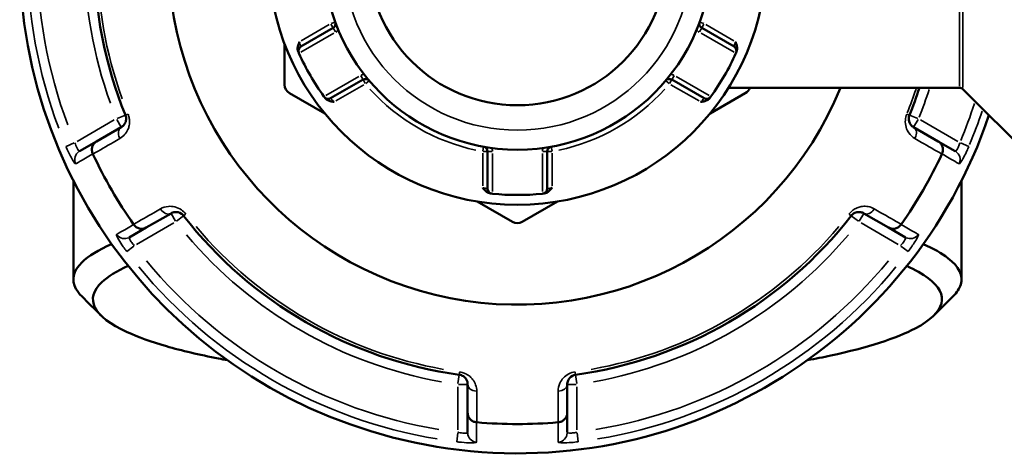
# Model space of a CAD drawing. Header units: millimetres. Extents: x 0 to 926, y 0 to 950.
# Tile 11 of 16: x 336 to 437, y 706 to 750. Entities that reach past the tile are written whole.
import ezdxf

# ---------------------------------------------------------------- set-up
doc = ezdxf.new("R2010")
doc.units = ezdxf.units.MM
doc.layers.add('Visible (ANSI)', color=7, linetype='Continuous', lineweight=50)
doc.layers.add('Visible Narrow (ANSI)', color=7, linetype='Continuous', lineweight=35)

msp = doc.modelspace()

# ---------------------------------------------------------------- linework, layer by layer
at = {"layer": 'Visible (ANSI)'}
for p, q in [((368.423, 749.568), (365.109, 747.655)), ((409.501, 747.655), (406.187, 749.568)), ((363.455, 747.914), (363.455, 743.744)), ((368.169, 742.355), (371.483, 744.268)), ((403.127, 744.268), (406.441, 742.355)), ((363.955, 742.878), (367.566, 740.793)), ((407.044, 740.793), (410.656, 742.878)), ((432.598, 743.436), (408.939, 743.436)), ((432.952, 743.29), (440.759, 735.483)), ((346.712, 739.389), (344.177, 737.925)), ((430.433, 737.925), (427.898, 739.389)), ((344.177, 737.925), (342.439, 736.922)), ((432.171, 736.922), (430.433, 737.925)), ((384.245, 736.9), (384.245, 733.073)), ((390.365, 733.073), (390.365, 736.9)), ((341.805, 733.898), (341.805, 723.777)), ((432.805, 733.898), (432.805, 723.777)), ((383.194, 731.77), (386.805, 729.685)), ((387.805, 729.685), (391.416, 731.77)), ((349.277, 729.092), (351.812, 730.555)), ((422.798, 730.555), (425.333, 729.092)), ((347.539, 728.089), (349.277, 729.092)), ((425.333, 729.092), (427.071, 728.089)), ((382.205, 713.008), (382.205, 710.081)), ((392.405, 710.081), (392.405, 713.008)), ((382.205, 710.081), (382.205, 708.074)), ((392.405, 708.074), (392.405, 710.081))]:
    msp.add_line(p, q, dxfattribs=at)
for radius in [25.5, 19.85, 15.3]:
    msp.add_circle((387.305, 756.936), radius, dxfattribs=at)
for centre, radius, start, end in [((387.305, 756.936), 51, 18.66141, 341.33859), ((387.305, 756.936), 35.749, 22.18705, 337.81295), ((387.305, 756.936), 43.35, 157.90565, 202.09435), ((368.173, 750.001), 0.5, 300, 19.92492), ((406.437, 750.001), 0.5, 160.07508, 240), ((365.359, 747.222), 0.5, 120, 203.8768), ((409.251, 747.222), 0.5, 336.1232, 60), ((387.305, 756.936), 24.5, 204.00223, 215.99777), ((387.305, 756.936), 24.5, 324.00223, 335.99777), ((364.455, 743.744), 1, 180, 240), ((371.733, 743.835), 0.5, 40.07508, 120), ((402.877, 743.835), 0.5, 60, 139.92492), ((410.156, 743.744), 1, 300, 342.10038), ((387.305, 756.936), 43.35, 337.90565, 341.85525), ((432.598, 742.936), 0.5, 45, 90), ((367.919, 742.788), 0.5, 216.1232, 300), ((406.691, 742.788), 0.5, 240, 323.8768), ((387.305, 756.936), 47.999, 205.02648, 214.97352), ((383.745, 736.9), 0.5, 0, 79.92492), ((390.865, 736.9), 0.5, 100.07508, 180), ((387.305, 756.936), 47.999, 325.02648, 334.97352), ((384.745, 733.073), 0.5, 180, 263.8768), ((387.305, 756.936), 24.5, 264.00223, 275.99777), ((389.865, 733.073), 0.5, 276.1232, 0), ((387.305, 756.936), 43.35, 217.90565, 262.09435), ((387.305, 730.551), 1, 240, 300), ((387.305, 756.936), 43.35, 277.90565, 322.09435), ((387.305, 756.936), 47.999, 265.02648, 274.97352)]:
    msp.add_arc(centre, radius, start, end, dxfattribs=at)
for points, knots in [([(364.847, 747.145), (364.814, 747.219), (364.792, 747.307), (364.78, 747.536), (364.801, 747.657), (364.863, 747.893), (364.916, 748.022), (364.969, 748.149), (364.97, 748.151), (364.971, 748.152)], [0, 0, 0, 0, 0.02421576, 0.02421576, 0.054334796, 0.054334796, 0.09366276, 0.09366276, 0.094146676, 0.094146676, 0.094146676, 0.094146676]), ([(409.64, 748.152), (409.641, 748.151), (409.641, 748.149), (409.695, 748.022), (409.747, 747.893), (409.81, 747.657), (409.831, 747.536), (409.818, 747.307), (409.796, 747.219), (409.764, 747.145)], [-0.000503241, -0.000503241, -0.000503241, -0.000503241, 0, 0, 0.04089853, 0.04089853, 0.07222037, 0.07222037, 0.097403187, 0.097403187, 0.097403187, 0.097403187]), ([(364.847, 747.145), (364.848, 747.142), (364.849, 747.139), (364.871, 747.089), (364.886, 747.056), (364.899, 747.025), (364.902, 747.019), (364.902, 747.019)], [0.579500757, 0.579500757, 0.579500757, 0.579500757, 0.58153129, 0.58153129, 0.612518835, 0.612518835, 0.63188605, 0.63188605, 0.63188605, 0.63188605]), ([(409.708, 747.019), (409.708, 747.019), (409.711, 747.025), (409.724, 747.056), (409.739, 747.089), (409.761, 747.139), (409.762, 747.142), (409.764, 747.145)], [0.63188605, 0.63188605, 0.63188605, 0.63188605, 0.651253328, 0.651253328, 0.682240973, 0.682240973, 0.684271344, 0.684271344, 0.684271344, 0.684271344]), ([(367.515, 742.493), (367.515, 742.493), (367.519, 742.488), (367.539, 742.461), (367.56, 742.431), (367.593, 742.388), (367.595, 742.385), (367.597, 742.382)], [0.631886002, 0.631886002, 0.631886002, 0.631886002, 0.65125392, 0.65125392, 0.682242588, 0.682242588, 0.684271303, 0.684271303, 0.684271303, 0.684271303]), ([(368.531, 741.986), (368.529, 741.986), (368.527, 741.986), (368.39, 742.004), (368.253, 742.022), (368.017, 742.087), (367.902, 742.129), (367.71, 742.254), (367.645, 742.317), (367.597, 742.382)], [-0.000503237, -0.000503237, -0.000503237, -0.000503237, 0, 0, 0.04089858, 0.04089858, 0.072220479, 0.072220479, 0.097403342, 0.097403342, 0.097403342, 0.097403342]), ([(407.014, 742.382), (406.966, 742.317), (406.901, 742.254), (406.709, 742.129), (406.594, 742.087), (406.358, 742.022), (406.22, 742.004), (406.083, 741.986), (406.082, 741.986), (406.08, 741.986)], [0, 0, 0, 0, 0.02421576, 0.02421576, 0.054334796, 0.054334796, 0.093662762, 0.093662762, 0.094146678, 0.094146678, 0.094146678, 0.094146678]), ([(407.014, 742.382), (407.037, 742.414), (407.056, 742.439), (407.086, 742.481), (407.095, 742.493), (407.095, 742.493)], [0.261120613, 0.261120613, 0.261120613, 0.261120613, 0.28428582, 0.28428582, 0.313505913, 0.313505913, 0.313505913, 0.313505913]), ([(347.139, 740.631), (347.155, 740.591), (347.168, 740.55), (347.197, 740.443), (347.207, 740.376), (347.215, 740.223), (347.208, 740.138), (347.178, 739.986), (347.156, 739.918), (347.087, 739.76), (347.034, 739.677), (346.896, 739.516), (346.808, 739.444), (346.712, 739.389)], [0, 0, 0, 0, 0.02585168, 0.02585168, 0.06721438, 0.06721438, 0.12292214, 0.12292214, 0.17440412, 0.17440412, 0.25131567, 0.25131567, 0.345416, 0.345416, 0.345416, 0.345416]), ([(427.898, 739.389), (427.778, 739.458), (427.671, 739.553), (427.465, 739.841), (427.383, 740.065), (427.408, 740.426), (427.432, 740.532), (427.472, 740.631)], [0, 0, 0, 0, 0.11734182, 0.11734182, 0.28109054, 0.28109054, 0.34541684, 0.34541684, 0.34541684, 0.34541684]), ([(343.802, 736.654), (343.749, 736.766), (343.718, 736.885), (343.697, 737.13), (343.71, 737.255), (343.779, 737.489), (343.834, 737.596), (343.981, 737.784), (344.071, 737.863), (344.175, 737.924), (344.176, 737.925), (344.177, 737.925)], [-0.15359506, -0.15359506, -0.15359506, -0.15359506, -0.11655085, -0.11655085, -0.07796276, -0.07796276, -0.03923705, -0.03923705, 0, 0, 0.00047625, 0.00047625, 0.00047625, 0.00047625]), ([(430.433, 737.925), (430.435, 737.925), (430.436, 737.924), (430.539, 737.863), (430.63, 737.784), (430.776, 737.596), (430.832, 737.489), (430.901, 737.255), (430.914, 737.13), (430.893, 736.885), (430.861, 736.766), (430.809, 736.654)], [-0.15371258, -0.15371258, -0.15371258, -0.15371258, -0.15323743, -0.15323743, -0.11409174, -0.11409174, -0.0754562, -0.0754562, -0.03695796, -0.03695796, 0, 0, 0, 0]), ([(384.555, 732.591), (384.475, 732.6), (384.388, 732.625), (384.183, 732.729), (384.089, 732.807), (383.916, 732.979), (383.831, 733.089), (383.747, 733.199), (383.746, 733.201), (383.745, 733.202)], [0, 0, 0, 0, 0.02421576, 0.02421576, 0.054334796, 0.054334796, 0.093662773, 0.093662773, 0.094146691, 0.094146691, 0.094146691, 0.094146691]), ([(384.555, 732.591), (384.594, 732.587), (384.626, 732.583), (384.677, 732.578), (384.692, 732.576), (384.692, 732.576)], [0.183049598, 0.183049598, 0.183049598, 0.183049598, 0.206214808, 0.206214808, 0.235434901, 0.235434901, 0.235434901, 0.235434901]), ([(389.919, 732.576), (389.919, 732.576), (389.925, 732.577), (389.958, 732.58), (389.994, 732.584), (390.048, 732.59), (390.052, 732.591), (390.055, 732.591)], [0.631886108, 0.631886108, 0.631886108, 0.631886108, 0.651250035, 0.651250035, 0.682232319, 0.682232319, 0.684271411, 0.684271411, 0.684271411, 0.684271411]), ([(390.865, 733.202), (390.864, 733.201), (390.863, 733.199), (390.78, 733.089), (390.695, 732.979), (390.521, 732.807), (390.427, 732.729), (390.223, 732.625), (390.136, 732.6), (390.055, 732.591)], [-0.000503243, -0.000503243, -0.000503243, -0.000503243, 0, 0, 0.040898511, 0.040898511, 0.072220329, 0.072220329, 0.097403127, 0.097403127, 0.097403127, 0.097403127]), ([(351.812, 730.555), (351.932, 730.625), (352.068, 730.67), (352.422, 730.705), (352.661, 730.663), (352.96, 730.458), (353.037, 730.386), (353.101, 730.304)], [0, 0, 0, 0, 0.11734182, 0.11734182, 0.28278882, 0.28278882, 0.34541683, 0.34541683, 0.34541683, 0.34541683]), ([(421.509, 730.304), (421.536, 730.338), (421.565, 730.37), (421.643, 730.448), (421.696, 730.49), (421.824, 730.574), (421.901, 730.611), (422.048, 730.66), (422.119, 730.675), (422.29, 730.695), (422.389, 730.69), (422.596, 730.651), (422.702, 730.611), (422.798, 730.555)], [0, 0, 0, 0, 0.02585168, 0.02585168, 0.06721438, 0.06721438, 0.12288915, 0.12288915, 0.17445287, 0.17445287, 0.25141662, 0.25141662, 0.34541603, 0.34541603, 0.34541603, 0.34541603]), ([(349.277, 729.092), (349.276, 729.091), (349.275, 729.09), (349.17, 729.031), (349.057, 728.992), (348.821, 728.959), (348.7, 728.965), (348.463, 729.022), (348.349, 729.073), (348.146, 729.214), (348.059, 729.301), (347.989, 729.402)], [-0.15371258, -0.15371258, -0.15371258, -0.15371258, -0.15323742, -0.15323742, -0.11409173, -0.11409173, -0.07545617, -0.07545617, -0.03695795, -0.03695795, 0, 0, 0, 0]), ([(426.622, 729.402), (426.552, 729.301), (426.464, 729.214), (426.262, 729.073), (426.148, 729.022), (425.911, 728.965), (425.79, 728.959), (425.554, 728.992), (425.44, 729.031), (425.336, 729.09), (425.335, 729.091), (425.333, 729.092)], [-0.15359504, -0.15359504, -0.15359504, -0.15359504, -0.11655084, -0.11655084, -0.07796278, -0.07796278, -0.03923704, -0.03923704, 0, 0, 0.00047627, 0.00047627, 0.00047627, 0.00047627]), ([(345.729, 727.403), (344.373, 726.805), (343.352, 726.178), (341.782, 724.643), (341.571, 723.722), (342.068, 722.816), (342.21, 722.558), (342.409, 722.301), (342.664, 722.047)], [1.14485032, 1.14485032, 1.14485032, 1.14485032, 1.36430862, 1.36430862, 1.6699392, 1.6699392, 1.6699392, 1.7570079, 1.7570079, 1.7570079, 1.7570079]), ([(431.946, 722.047), (432.344, 722.444), (432.606, 722.847), (432.727, 723.252), (432.999, 724.162), (432.559, 725.08), (430.787, 726.457), (429.938, 726.939), (428.884, 727.403)], [1.38458476, 1.38458476, 1.38458476, 1.38458476, 1.52055895, 1.52055895, 1.52055895, 1.8262723, 1.8262723, 1.99674233, 1.99674233, 1.99674233, 1.99674233]), ([(357.589, 715.488), (357.281, 715.545), (356.978, 715.602), (354.699, 716.047), (352.909, 716.471), (349.771, 717.378), (348.425, 717.861), (345.578, 719.168), (344.459, 720.023), (344.019, 720.891), (343.58, 721.759), (343.821, 722.641), (345.337, 724.064), (346.242, 724.621), (347.421, 725.154)], [-2.3891113, -2.3891113, -2.3891113, -2.3891113, -2.3600664, -2.3600664, -2.1678181, -2.1678181, -1.9755698, -1.9755698, -1.6699392, -1.6699392, -1.6699392, -1.3643086, -1.3643086, -1.1606159, -1.1606159, -1.1606159, -1.1606159]), ([(427.191, 725.154), (428.087, 724.749), (428.823, 724.331), (430.513, 723.059), (430.973, 722.181), (430.75, 721.309), (430.527, 720.437), (429.621, 719.572), (426.13, 717.726), (423.169, 716.773), (418.645, 715.799), (417.848, 715.641), (417.021, 715.489)], [-1.9809768, -1.9809768, -1.9809768, -1.9809768, -1.8262723, -1.8262723, -1.5205589, -1.5205589, -1.5205589, -1.2148456, -1.2148456, -0.8305694, -0.8305694, -0.7524813, -0.7524813, -0.7524813, -0.7524813]), ([(381.343, 713.998), (381.385, 713.992), (381.428, 713.984), (381.535, 713.954), (381.598, 713.93), (381.735, 713.861), (381.805, 713.812), (381.921, 713.71), (381.969, 713.657), (382.071, 713.519), (382.116, 713.432), (382.187, 713.232), (382.205, 713.12), (382.205, 713.008)], [0, 0, 0, 0, 0.02585168, 0.02585168, 0.06721438, 0.06721438, 0.12305037, 0.12305037, 0.17415567, 0.17415567, 0.25081718, 0.25081718, 0.34541583, 0.34541583, 0.34541583, 0.34541583]), ([(392.405, 713.008), (392.405, 713.146), (392.434, 713.287), (392.577, 713.604), (392.724, 713.781), (393.043, 713.946), (393.153, 713.982), (393.268, 713.998)], [0, 0, 0, 0, 0.11734182, 0.11734182, 0.27620858, 0.27620858, 0.34541645, 0.34541645, 0.34541645, 0.34541645]), ([(383.118, 709.12), (382.996, 709.13), (382.877, 709.162), (382.653, 709.267), (382.552, 709.341), (382.384, 709.517), (382.319, 709.619), (382.229, 709.84), (382.206, 709.958), (382.205, 710.078), (382.205, 710.079), (382.205, 710.081)], [-0.15359492, -0.15359492, -0.15359492, -0.15359492, -0.11655078, -0.11655078, -0.07796289, -0.07796289, -0.03923697, -0.03923697, 0, 0, 0.0004764, 0.0004764, 0.0004764, 0.0004764]), ([(392.405, 710.081), (392.405, 710.079), (392.405, 710.078), (392.405, 709.958), (392.381, 709.84), (392.292, 709.619), (392.226, 709.517), (392.058, 709.341), (391.957, 709.267), (391.734, 709.162), (391.615, 709.13), (391.492, 709.12)], [-0.15371258, -0.15371258, -0.15371258, -0.15371258, -0.15323729, -0.15323729, -0.11409168, -0.11409168, -0.07545593, -0.07545593, -0.03695789, -0.03695789, 0, 0, 0, 0])]:
    msp.add_open_spline(points, degree=3, knots=knots, dxfattribs=at)
for points in [[(364.902, 747.019), (364.909, 747.003), (364.917, 746.987), (364.924, 746.97)], [(409.687, 746.97), (409.694, 746.987), (409.701, 747.003), (409.708, 747.019)], [(367.484, 742.536), (367.494, 742.522), (367.505, 742.508), (367.515, 742.493)], [(407.095, 742.493), (407.106, 742.508), (407.116, 742.522), (407.127, 742.536)], [(343.802, 736.654), (343.805, 736.646), (343.809, 736.639), (343.813, 736.631)], [(430.798, 736.631), (430.801, 736.639), (430.805, 736.646), (430.809, 736.654)], [(384.692, 732.576), (384.71, 732.574), (384.728, 732.572), (384.745, 732.57)], [(389.865, 732.57), (389.883, 732.572), (389.901, 732.574), (389.919, 732.576)], [(347.974, 729.423), (347.979, 729.416), (347.984, 729.409), (347.989, 729.402)], [(426.622, 729.402), (426.627, 729.409), (426.632, 729.416), (426.637, 729.423)], [(344.622, 720.088), (343.97, 720.741), (343.317, 721.394), (342.664, 722.047)], [(431.947, 722.047), (431.294, 721.394), (430.641, 720.741), (429.988, 720.088)], [(383.118, 709.12), (383.127, 709.119), (383.135, 709.119), (383.144, 709.118)], [(391.467, 709.118), (391.475, 709.119), (391.484, 709.119), (391.492, 709.12)]]:
    msp.add_open_spline(points, degree=3, dxfattribs=at)
at = {"layer": 'Visible Narrow (ANSI)'}
for p, q in [((432.598, 743.603), (432.598, 770.27)), ((432.952, 770.415), (432.952, 743.458)), ((368.013, 749.909), (365.131, 748.245)), ((368.193, 749.967), (368.423, 749.57)), ((368.642, 750.171), (368.21, 750.015)), ((406.4, 750.015), (405.968, 750.171)), ((406.188, 749.57), (406.417, 749.967)), ((409.48, 748.245), (406.597, 749.909)), ((365.111, 747.079), (368.486, 749.027)), ((368.424, 749.567), (368.654, 749.169)), ((405.957, 749.169), (406.186, 749.567)), ((406.125, 749.027), (409.499, 747.079)), ((371.046, 744.593), (367.671, 742.645)), ((371.253, 744.667), (371.483, 744.27)), ((403.128, 744.27), (403.357, 744.667)), ((406.939, 742.645), (403.565, 744.593)), ((368.691, 742.079), (371.573, 743.743)), ((371.484, 744.267), (371.714, 743.869)), ((371.763, 743.86), (372.115, 744.156)), ((402.496, 744.156), (402.847, 743.86)), ((402.897, 743.869), (403.126, 744.267)), ((403.037, 743.743), (405.92, 742.079)), ((347.136, 740.63), (346.285, 740.284)), ((347.385, 740.731), (347.139, 740.631)), ((427.471, 740.631), (427.226, 740.731)), ((428.326, 740.284), (427.475, 740.63)), ((346, 740.132), (342.18, 737.927)), ((346.251, 740.187), (346.71, 739.392)), ((427.9, 739.392), (428.359, 740.187)), ((432.43, 737.927), (428.611, 740.132)), ((341.9, 737.776), (341.059, 737.421)), ((433.552, 737.421), (432.711, 737.776)), ((383.745, 736.715), (383.745, 733.387)), ((383.832, 737.391), (383.752, 736.939)), ((383.784, 736.9), (384.244, 736.9)), ((384.247, 736.9), (384.706, 736.9)), ((384.745, 732.787), (384.745, 736.684)), ((389.865, 736.684), (389.865, 732.787)), ((389.904, 736.9), (390.364, 736.9)), ((390.367, 736.9), (390.826, 736.9)), ((390.858, 736.939), (390.778, 737.391)), ((390.865, 733.387), (390.865, 736.715)), ((351.814, 730.553), (352.273, 729.757)), ((353.102, 730.304), (353.311, 730.467)), ((421.3, 730.467), (421.509, 730.304)), ((422.338, 729.757), (422.797, 730.553)), ((348.28, 727.361), (352.1, 729.567)), ((352.374, 729.738), (353.099, 730.302)), ((421.512, 730.302), (422.237, 729.738)), ((422.511, 729.567), (426.33, 727.361)), ((347.281, 726.643), (348.009, 727.194)), ((426.602, 727.194), (427.33, 726.643)), ((381.342, 713.995), (381.216, 713.086)), ((381.379, 714.262), (381.343, 713.999)), ((393.268, 713.999), (393.231, 714.262)), ((393.394, 713.086), (393.268, 713.995)), ((381.205, 712.763), (381.205, 708.352)), ((381.284, 713.008), (382.202, 713.008)), ((392.408, 713.008), (393.327, 713.008)), ((393.405, 708.352), (393.405, 712.763)), ((381.196, 708.034), (381.083, 707.128)), ((393.528, 707.128), (393.414, 708.034))]:
    msp.add_line(p, q, dxfattribs=at)
msp.add_circle((387.305, 756.936), 17.85, dxfattribs=at)
for centre, radius, start, end in [((387.305, 756.936), 50.205, 159.40871, 200.59129), ((387.305, 756.936), 49.209, 159.40871, 200.59129), ((387.305, 756.936), 44.35, 160.11509, 199.88491), ((387.305, 756.936), 43.057, 160.11509, 199.88491), ((368.173, 750.001), 1, 301.05759, 320.09416), ((406.437, 750.001), 1, 219.90584, 238.94241), ((371.733, 743.835), 1, 99.90584, 118.94241), ((402.877, 743.835), 1, 61.05759, 80.09416), ((387.305, 756.936), 20.35, 222.06758, 257.93242), ((387.305, 756.936), 20.35, 282.06758, 317.93242), ((387.305, 756.936), 43.057, 338.09674, 341.53639), ((387.305, 756.936), 44.35, 338.12428, 342.0595), ((387.305, 756.936), 49.209, 337.38354, 342.11305), ((387.305, 756.936), 50.205, 337.35419, 341.55525), ((383.745, 736.9), 1, 1.05759, 20.09416), ((390.865, 736.9), 1, 159.90584, 178.94241), ((387.305, 756.936), 43.057, 220.11509, 259.88491), ((387.305, 756.936), 43.057, 280.11509, 319.88491), ((387.305, 756.936), 44.35, 220.11509, 259.88491), ((387.305, 756.936), 44.35, 280.11509, 319.88491), ((387.305, 756.936), 49.209, 219.40871, 260.59129), ((387.305, 756.936), 49.209, 279.40871, 320.59129), ((387.305, 756.936), 50.205, 219.40871, 260.59129), ((387.305, 756.936), 50.205, 279.40871, 320.59129)]:
    msp.add_arc(centre, radius, start, end, dxfattribs=at)
for centre, major_axis, ratio, start_param, end_param in [((347.212, 738.523), (-0.5, 0.866), 0.7055719, 0.0752519, 1.4297859), ((427.398, 738.523), (0.5, 0.866), 0.7055719, 4.8533994, 6.2079334), ((342.939, 736.056), (-0.5, 0.866), 0.9961681, 0.0743701, 1.413032), ((431.671, 736.056), (0.5, 0.866), 0.9961681, 4.8701533, 6.2088152), ((351.312, 731.421), (0.5, -0.866), 0.7055719, 4.8533994, 6.2079334), ((423.298, 731.421), (-0.5, -0.866), 0.7055719, 0.0752519, 1.4297859), ((347.039, 728.955), (0.5, -0.866), 0.9961681, 4.8701533, 6.2088152), ((427.571, 728.955), (-0.5, -0.866), 0.9961681, 0.0743701, 1.413032), ((383.205, 713.008), (-1, 0), 0.7055719, 0.0752519, 1.4297859), ((391.405, 713.008), (1, 0), 0.7055719, 4.8533994, 6.2079334), ((383.205, 708.074), (-1, 0), 0.9961681, 0.0743701, 1.413032), ((391.405, 708.074), (1, 0), 0.9961681, 4.8701533, 6.2088152)]:
    msp.add_ellipse(centre, major_axis=major_axis, ratio=ratio, start_param=start_param, end_param=end_param, dxfattribs=at)
for points, knots in [([(365.109, 747.655), (365.109, 747.655), (365.108, 747.658), (365.103, 747.674), (365.098, 747.691), (365.08, 747.747), (365.067, 747.79), (365.032, 747.91), (365.01, 747.992), (364.982, 748.103), (364.976, 748.127), (364.971, 748.152)], [-0.63188605, -0.63188605, -0.63188605, -0.63188605, -0.61251883, -0.61251883, -0.58153129, -0.58153129, -0.54124748, -0.54124748, -0.48887853, -0.48887853, -0.47412916, -0.47412916, -0.47412916, -0.47412916]), ([(409.64, 748.152), (409.634, 748.127), (409.628, 748.103), (409.601, 747.992), (409.578, 747.91), (409.544, 747.79), (409.53, 747.747), (409.513, 747.691), (409.507, 747.674), (409.502, 747.658), (409.501, 747.655), (409.501, 747.655)], [-0.78964294, -0.78964294, -0.78964294, -0.78964294, -0.77489403, -0.77489403, -0.72252491, -0.72252491, -0.68224097, -0.68224097, -0.65125333, -0.65125333, -0.63188605, -0.63188605, -0.63188605, -0.63188605]), ([(368.531, 741.986), (368.512, 742.003), (368.494, 742.021), (368.412, 742.1), (368.352, 742.161), (368.265, 742.25), (368.234, 742.284), (368.195, 742.327), (368.182, 742.34), (368.171, 742.352), (368.169, 742.355), (368.169, 742.355)], [-0.78964289, -0.78964289, -0.78964289, -0.78964289, -0.77489871, -0.77489871, -0.72252786, -0.72252786, -0.68224259, -0.68224259, -0.65125392, -0.65125392, -0.631886, -0.631886, -0.631886, -0.631886]), ([(406.441, 742.355), (406.441, 742.355), (406.436, 742.349), (406.411, 742.322), (406.383, 742.291), (406.297, 742.2), (406.231, 742.132), (406.132, 742.036), (406.106, 742.011), (406.08, 741.986)], [-0.31350591, -0.31350591, -0.31350591, -0.31350591, -0.28428582, -0.28428582, -0.23753367, -0.23753367, -0.17675588, -0.17675588, -0.15574903, -0.15574903, -0.15574903, -0.15574903]), ([(346.569, 738.228), (346.762, 738.339), (346.937, 738.484), (347.211, 738.807), (347.317, 738.975), (347.453, 739.294), (347.497, 739.433), (347.556, 739.741), (347.569, 739.912), (347.55, 740.223), (347.528, 740.358), (347.471, 740.577), (347.443, 740.66), (347.41, 740.741)], [-0.345416, -0.345416, -0.345416, -0.345416, -0.25131567, -0.25131567, -0.17440412, -0.17440412, -0.12292214, -0.12292214, -0.06721438, -0.06721438, -0.02585168, -0.02585168, 0, 0, 0, 0]), ([(427.2, 740.741), (427.118, 740.539), (427.07, 740.325), (427.015, 739.593), (427.177, 739.139), (427.587, 738.557), (427.801, 738.367), (428.041, 738.228)], [-0.34541684, -0.34541684, -0.34541684, -0.34541684, -0.28109054, -0.28109054, -0.11734182, -0.11734182, 0, 0, 0, 0]), ([(342.439, 736.922), (342.429, 736.916), (342.417, 736.917), (342.379, 736.934), (342.351, 736.961), (342.277, 737.058), (342.229, 737.138), (342.105, 737.392), (342.028, 737.594), (341.968, 737.804)], [0, 0, 0, 0, 0.03982627, 0.03982627, 0.1035483, 0.1035483, 0.18638694, 0.18638694, 0.31481104, 0.31481104, 0.31481104, 0.31481104]), ([(343.813, 736.631), (344.506, 737.032), (345.199, 737.434), (345.892, 737.835), (346.118, 737.966), (346.344, 738.097), (346.569, 738.228)], [-1.97914638, -1.97914638, -1.97914638, -1.97914638, -1.63999425, -1.63999425, -1.63999425, -1.52956, -1.52956, -1.52956, -1.52956]), ([(428.041, 738.228), (428.267, 738.097), (428.492, 737.966), (428.718, 737.835), (429.411, 737.434), (430.105, 737.032), (430.798, 736.631)], [-2.9717419, -2.9717419, -2.9717419, -2.9717419, -2.86130766, -2.86130766, -2.86130766, -2.52215552, -2.52215552, -2.52215552, -2.52215552]), ([(432.643, 737.804), (432.62, 737.725), (432.595, 737.646), (432.526, 737.45), (432.479, 737.339), (432.374, 737.121), (432.316, 737.028), (432.226, 736.927), (432.193, 736.909), (432.171, 736.922)], [0, 0, 0, 0, 0.04867645, 0.04867645, 0.12655878, 0.12655878, 0.2278058, 0.2278058, 0.31481397, 0.31481397, 0.31481397, 0.31481397]), ([(341.05, 737.417), (341.22, 737.015), (341.406, 736.62), (341.677, 736.111), (341.773, 735.947), (341.909, 735.741), (341.957, 735.68), (342.012, 735.632), (342.028, 735.626), (342.038, 735.632)], [-0.31481104, -0.31481104, -0.31481104, -0.31481104, -0.18638694, -0.18638694, -0.1035483, -0.1035483, -0.03982627, -0.03982627, 0, 0, 0, 0]), ([(342.038, 735.632), (342.062, 735.646), (342.087, 735.66), (342.37, 735.824), (342.629, 735.975), (342.889, 736.125), (343.112, 736.255), (343.336, 736.384), (343.64, 736.561), (343.721, 736.607), (343.802, 736.654)], [-2.8973048, -2.8973048, -2.8973048, -2.8973048, -2.8010582, -2.8010582, -1.7733902, -1.7733902, -1.7733902, -0.8866951, -0.8866951, -0.5671389, -0.5671389, -0.5671389, -0.5671389]), ([(430.809, 736.654), (430.889, 736.607), (430.97, 736.561), (431.274, 736.384), (431.498, 736.255), (431.722, 736.125), (431.981, 735.975), (432.24, 735.824), (432.524, 735.66), (432.548, 735.646), (432.572, 735.632)], [-3.5347812, -3.5347812, -3.5347812, -3.5347812, -3.2152251, -3.2152251, -2.32853, -2.32853, -2.32853, -1.300862, -1.300862, -1.2046153, -1.2046153, -1.2046153, -1.2046153]), ([(432.572, 735.632), (432.594, 735.619), (432.644, 735.665), (432.801, 735.885), (432.917, 736.078), (433.147, 736.514), (433.255, 736.733), (433.429, 737.113), (433.496, 737.265), (433.56, 737.417)], [-0.31481397, -0.31481397, -0.31481397, -0.31481397, -0.2278058, -0.2278058, -0.12655878, -0.12655878, -0.04867645, -0.04867645, 0, 0, 0, 0]), ([(384.245, 733.073), (384.245, 733.073), (384.238, 733.075), (384.202, 733.083), (384.161, 733.092), (384.039, 733.121), (383.947, 733.144), (383.814, 733.181), (383.78, 733.191), (383.745, 733.202)], [-0.2354349, -0.2354349, -0.2354349, -0.2354349, -0.20621481, -0.20621481, -0.15946266, -0.15946266, -0.09868487, -0.09868487, -0.07767797, -0.07767797, -0.07767797, -0.07767797]), ([(390.865, 733.202), (390.841, 733.195), (390.817, 733.187), (390.707, 733.156), (390.625, 733.134), (390.504, 733.104), (390.46, 733.094), (390.402, 733.081), (390.384, 733.077), (390.368, 733.074), (390.365, 733.073), (390.365, 733.073)], [-0.78964304, -0.78964304, -0.78964304, -0.78964304, -0.77486935, -0.77486935, -0.72250929, -0.72250929, -0.68223232, -0.68223232, -0.65125004, -0.65125004, -0.63188611, -0.63188611, -0.63188611, -0.63188611]), ([(350.735, 731.012), (350.509, 730.882), (350.283, 730.752), (350.057, 730.622), (349.362, 730.222), (348.668, 729.823), (347.974, 729.423)], [-2.74525, -2.74525, -2.74525, -2.74525, -2.63478434, -2.63478434, -2.63478434, -2.29566362, -2.29566362, -2.29566362, -2.29566362]), ([(353.332, 730.484), (353.202, 730.651), (353.045, 730.797), (352.441, 731.216), (351.96, 731.305), (351.247, 731.241), (350.975, 731.151), (350.735, 731.012)], [-0.34541683, -0.34541683, -0.34541683, -0.34541683, -0.28278882, -0.28278882, -0.11734182, -0.11734182, 0, 0, 0, 0]), ([(423.875, 731.012), (423.683, 731.123), (423.47, 731.203), (423.053, 731.278), (422.855, 731.286), (422.51, 731.245), (422.368, 731.213), (422.072, 731.11), (421.917, 731.036), (421.657, 730.864), (421.55, 730.778), (421.39, 730.619), (421.332, 730.553), (421.278, 730.484)], [-0.34541603, -0.34541603, -0.34541603, -0.34541603, -0.25141662, -0.25141662, -0.17445287, -0.17445287, -0.12288915, -0.12288915, -0.06721438, -0.06721438, -0.02585168, -0.02585168, 0, 0, 0, 0]), ([(426.637, 729.423), (425.942, 729.823), (425.248, 730.222), (424.554, 730.622), (424.328, 730.752), (424.101, 730.882), (423.875, 731.012)], [-1.97914638, -1.97914638, -1.97914638, -1.97914638, -1.64002566, -1.64002566, -1.64002566, -1.52956, -1.52956, -1.52956, -1.52956]), ([(347.989, 729.402), (347.908, 729.356), (347.827, 729.309), (347.522, 729.134), (347.298, 729.005), (347.074, 728.876), (346.814, 728.727), (346.554, 728.577), (346.27, 728.414), (346.246, 728.4), (346.221, 728.386)], [-3.5347812, -3.5347812, -3.5347812, -3.5347812, -3.2152251, -3.2152251, -2.32853, -2.32853, -2.32853, -1.300862, -1.300862, -1.2046153, -1.2046153, -1.2046153, -1.2046153]), ([(428.389, 728.386), (428.365, 728.4), (428.34, 728.414), (428.056, 728.577), (427.797, 728.727), (427.537, 728.876), (427.313, 729.005), (427.088, 729.134), (426.783, 729.309), (426.703, 729.356), (426.622, 729.402)], [-2.8973048, -2.8973048, -2.8973048, -2.8973048, -2.8010582, -2.8010582, -1.7733902, -1.7733902, -1.7733902, -0.8866951, -0.8866951, -0.5671389, -0.5671389, -0.5671389, -0.5671389]), ([(346.221, 728.386), (346.213, 728.381), (346.21, 728.37), (346.219, 728.277), (346.306, 728.092), (346.579, 727.63), (346.736, 727.387), (347.029, 726.968), (347.149, 726.802), (347.274, 726.638)], [-0.31481354, -0.31481354, -0.31481354, -0.31481354, -0.28284699, -0.28284699, -0.15713721, -0.15713721, -0.06043739, -0.06043739, 0, 0, 0, 0]), ([(348.068, 727.239), (347.996, 727.313), (347.928, 727.389), (347.766, 727.584), (347.683, 727.7), (347.548, 727.925), (347.514, 728.021), (347.526, 728.076), (347.531, 728.084), (347.539, 728.089)], [0, 0, 0, 0, 0.06043739, 0.06043739, 0.15713721, 0.15713721, 0.28284699, 0.28284699, 0.31481354, 0.31481354, 0.31481354, 0.31481354]), ([(427.071, 728.089), (427.081, 728.083), (427.087, 728.072), (427.091, 728.03), (427.082, 727.992), (427.035, 727.88), (426.989, 727.798), (426.831, 727.563), (426.695, 727.396), (426.543, 727.239)], [0, 0, 0, 0, 0.03986256, 0.03986256, 0.10364264, 0.10364264, 0.18655676, 0.18655676, 0.31481094, 0.31481094, 0.31481094, 0.31481094]), ([(427.337, 726.638), (427.6, 726.986), (427.848, 727.344), (428.154, 727.832), (428.249, 727.998), (428.359, 728.219), (428.387, 728.291), (428.402, 728.363), (428.399, 728.38), (428.389, 728.386)], [-0.31481094, -0.31481094, -0.31481094, -0.31481094, -0.18655676, -0.18655676, -0.10364264, -0.10364264, -0.03986256, -0.03986256, 0, 0, 0, 0]), ([(383.14, 712.304), (383.139, 712.527), (383.101, 712.753), (382.957, 713.152), (382.864, 713.327), (382.657, 713.603), (382.56, 713.709), (382.323, 713.914), (382.181, 714.011), (381.902, 714.15), (381.774, 714.2), (381.556, 714.259), (381.47, 714.276), (381.383, 714.288)], [-0.34541583, -0.34541583, -0.34541583, -0.34541583, -0.25081718, -0.25081718, -0.17415567, -0.17415567, -0.12305037, -0.12305037, -0.06721438, -0.06721438, -0.02585168, -0.02585168, 0, 0, 0, 0]), ([(393.227, 714.288), (392.995, 714.256), (392.77, 714.183), (392.121, 713.852), (391.823, 713.496), (391.529, 712.862), (391.471, 712.581), (391.471, 712.304)], [-0.34541645, -0.34541645, -0.34541645, -0.34541645, -0.27620858, -0.27620858, -0.11734182, -0.11734182, 0, 0, 0, 0]), ([(383.144, 709.118), (383.143, 709.919), (383.142, 710.72), (383.141, 711.521), (383.14, 711.782), (383.14, 712.043), (383.14, 712.304)], [-1.97914638, -1.97914638, -1.97914638, -1.97914638, -1.63999115, -1.63999115, -1.63999115, -1.52956, -1.52956, -1.52956, -1.52956]), ([(391.471, 712.304), (391.471, 712.043), (391.47, 711.782), (391.47, 711.521), (391.469, 710.72), (391.468, 709.919), (391.467, 709.118)], [-0.97913562, -0.97913562, -0.97913562, -0.97913562, -0.86870447, -0.86870447, -0.86870447, -0.52954924, -0.52954924, -0.52954924, -0.52954924]), ([(383.122, 707.082), (383.122, 707.11), (383.122, 707.138), (383.121, 707.465), (383.121, 707.765), (383.12, 708.065), (383.12, 708.323), (383.119, 708.582), (383.119, 708.934), (383.118, 709.027), (383.118, 709.12)], [-2.8973048, -2.8973048, -2.8973048, -2.8973048, -2.8010582, -2.8010582, -1.7733902, -1.7733902, -1.7733902, -0.8866951, -0.8866951, -0.5671389, -0.5671389, -0.5671389, -0.5671389]), ([(391.492, 709.12), (391.492, 709.027), (391.492, 708.934), (391.491, 708.582), (391.491, 708.323), (391.49, 708.065), (391.49, 707.765), (391.489, 707.465), (391.489, 707.138), (391.489, 707.11), (391.489, 707.082)], [-3.5347812, -3.5347812, -3.5347812, -3.5347812, -3.2152251, -3.2152251, -2.32853, -2.32853, -2.32853, -1.300862, -1.300862, -1.2046153, -1.2046153, -1.2046153, -1.2046153]), ([(382.205, 708.074), (382.205, 708.063), (382.199, 708.052), (382.165, 708.028), (382.128, 708.017), (382.009, 708.001), (381.917, 708), (381.665, 708.017), (381.493, 708.042), (381.28, 708.089), (381.243, 708.098), (381.205, 708.107)], [0, 0, 0, 0, 0.03957477, 0.03957477, 0.1028944, 0.1028944, 0.18520991, 0.18520991, 0.29222008, 0.29222008, 0.31481112, 0.31481112, 0.31481112, 0.31481112]), ([(393.405, 708.107), (393.295, 708.08), (393.185, 708.057), (392.913, 708.013), (392.761, 708.001), (392.492, 708.005), (392.405, 708.033), (392.405, 708.074)], [0, 0, 0, 0, 0.06653404, 0.06653404, 0.1729885, 0.1729885, 0.31481287, 0.31481287, 0.31481287, 0.31481287]), ([(381.082, 707.119), (381.158, 707.109), (381.234, 707.1), (381.67, 707.052), (382.019, 707.026), (382.533, 707.008), (382.722, 707.009), (382.965, 707.025), (383.04, 707.036), (383.109, 707.06), (383.122, 707.07), (383.122, 707.082)], [-0.31481112, -0.31481112, -0.31481112, -0.31481112, -0.29222008, -0.29222008, -0.18520991, -0.18520991, -0.1028944, -0.1028944, -0.03957477, -0.03957477, 0, 0, 0, 0]), ([(391.489, 707.082), (391.488, 707.04), (391.665, 707.013), (392.214, 707.009), (392.524, 707.022), (393.079, 707.067), (393.304, 707.091), (393.529, 707.119)], [-0.31481287, -0.31481287, -0.31481287, -0.31481287, -0.1729885, -0.1729885, -0.06653404, -0.06653404, 0, 0, 0, 0])]:
    msp.add_open_spline(points, degree=3, knots=knots, dxfattribs=at)

doc.saveas('drawing.dxf')
